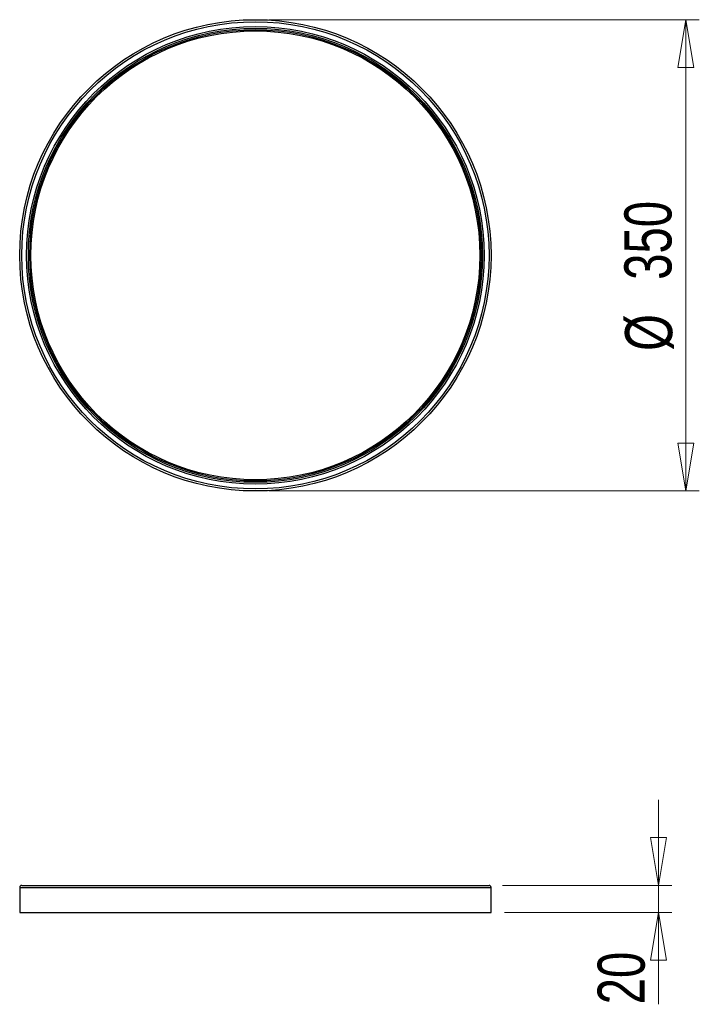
# Model space of a CAD drawing. Header units: millimetres. Extents: x 93.6 to 144, y 96.7 to 169.9.
import ezdxf

# ---------------------------------------------------------------- set-up
doc = ezdxf.new("R2010")
doc.units = ezdxf.units.MM
doc.styles.add('SLDTEXTSTYLE0', font='TXT', dxfattribs={"width": 0.75})
doc.dimstyles.new('SLDDIMSTYLE0', dxfattribs={"dimtxt": 3.5, "dimasz": 3.556, "dimexe": 0, "dimexo": 0.0625, "dimgap": 0.875, "dimtad": 1, "dimdec": 0, "dimlfac": 10, "dimrnd": 1e-09, "dimzin": 12, "dimdsep": 46, "dimtxsty": 'SLDTEXTSTYLE0', "dimblk1": 'CLOSED', "dimblk2": 'CLOSED', "dimsah": 1, "dimcen": 0.09, "dimadec": 0, "dimazin": 3, "dimtfac": 1, "dimtdec": 0, "dimtmove": 0, "dimatfit": 0, "dimldrblk": 'CLOSED', "dimfxl": 0, "dimfrac": 2, "dimtolj": 1, "dimtzin": 12, "dimarcsym": 0})
doc.dimstyles.new('SLDDIMSTYLE1', dxfattribs={"dimtxt": 3.5, "dimasz": 3.556, "dimexe": 0, "dimexo": 0.0625, "dimgap": 0.875, "dimtad": 1, "dimdec": 0, "dimlfac": 10, "dimrnd": 1e-09, "dimzin": 12, "dimdsep": 46, "dimtxsty": 'SLDTEXTSTYLE0', "dimblk1": 'CLOSED', "dimblk2": 'CLOSED', "dimsah": 1, "dimcen": 0.09, "dimadec": 0, "dimazin": 3, "dimtfac": 1, "dimtdec": 0, "dimtofl": 0, "dimtmove": 0, "dimatfit": 3, "dimldrblk": 'CLOSED', "dimfxl": 0, "dimfrac": 2, "dimtolj": 1, "dimtzin": 12, "dimarcsym": 0})

# ---------------------------------------------------------------- blocks, each defined once
blk = doc.blocks.new('_Closed')
at = {"color": 0, "linetype": 'ByBlock', "lineweight": -2}
for p, q in [((-1, 0.166667), (0, 0)), ((-1, 0.166667), (-1, -0.166667)), ((0, 0), (-1, -0.166667)), ((0, 0), (-1, 0))]:
    blk.add_line(p, q, dxfattribs=at)
blk = doc.blocks.new('_D')
at = {"color": 7, "linetype": 'Continuous', "lineweight": 0}
for p, q in [((140.98, 105.56), (140.98, 111.91)), ((129.402, 105.56), (141.98, 105.56)), ((140.98, 105.56), (140.98, 103.56)), ((129.552, 103.56), (141.98, 103.56)), ((140.98, 103.56), (140.98, 96.73))]:
    blk.add_line(p, q, dxfattribs=at)
at = {"color": 7, "linetype": 'Continuous', "lineweight": 18, "xscale": 3.556, "yscale": 3.556}
for p, rotation in [((140.98, 105.56, 24.331), 270.0000000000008), ((140.98, 103.56, 24.331), 90.00000000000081)]:
    blk.add_blockref('_Closed', p, dxfattribs=dict(at, rotation=rotation))
at = {"color": 7, "linetype": 'Continuous', "lineweight": 18, "insert": (136.468, 96.73), "char_height": 3.5, "attachment_point": 1, "rotation": 90, "style": 'SLDTEXTSTYLE0'}
blk.add_mtext('20', dxfattribs=at)
blk = doc.blocks.new('_D_1')
at = {"color": 7, "linetype": 'Continuous', "lineweight": 0}
for p, q in [((112.052, 169.851), (144.019, 169.851)), ((143.019, 169.851), (143.019, 134.851)), ((112.052, 134.851), (144.019, 134.851))]:
    blk.add_line(p, q, dxfattribs=at)
at = {"color": 7, "linetype": 'Continuous', "lineweight": 18, "xscale": 3.556, "yscale": 3.556}
for p, rotation in [((143.019, 169.851, -9.34), 90.0000000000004), ((143.019, 134.851, -9.34), 270.0000000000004)]:
    blk.add_blockref('_Closed', p, dxfattribs=dict(at, rotation=rotation))
at = {"color": 7, "linetype": 'Continuous', "lineweight": 18, "char_height": 3.5, "attachment_point": 1, "rotation": 90, "style": 'SLDTEXTSTYLE0'}
for s, insert in [('350', (138.454, 150.533)), ('%%c', (138.507, 145.255))]:
    blk.add_mtext(s, dxfattribs=dict(at, insert=insert))

msp = doc.modelspace()

# ---------------------------------------------------------------- linework, layer by layer
at = {"color": 7, "linetype": 'Continuous', "lineweight": 25}
for p, q in [((93.552, 105.41), (93.552, 103.56)), ((93.702, 105.56), (94.161, 105.56)), ((94.161, 105.56), (128.402, 105.56)), ((128.552, 103.56), (128.552, 105.41)), ((93.552, 103.56), (94.015, 103.56)), ((94.015, 103.56), (128.552, 103.56))]:
    msp.add_line(p, q, dxfattribs=at)
at = {"color": 8, "linetype": 'Continuous', "lineweight": 25}
for p, q in [((93.552, 105.41), (94.015, 105.41)), ((94.015, 105.41), (128.552, 105.41))]:
    msp.add_line(p, q, dxfattribs=at)
at = {"color": 7, "linetype": 'Continuous', "lineweight": 25}
for radius in [17.5, 17.35, 16.987, 16.857, 16.756, 16.669]:
    msp.add_circle((111.052, 152.351), radius, dxfattribs=at)
for centre, start, end in [((93.702, 105.41), 90, 180), ((128.402, 105.41), 0, 90)]:
    msp.add_arc(centre, 0.15, start, end, dxfattribs=at)

# ---------------------------------------------------------------- dimensions: what is measured, and where the dimension line sits
at = {"color": 7, "linetype": 'Continuous', "lineweight": 18}
dim = msp.add_linear_dim(base=(143.019, 134.851), p1=(111.052, 169.851), p2=(111.052, 134.851), angle=90, text='%%c<>', dimstyle='SLDDIMSTYLE1', dxfattribs=at)
dim.commit()
dim.dimension.update_dxf_attribs({"geometry": '_D_1', "text_midpoint": (143.019, 151.773), "dimtype": 160})
dim = msp.add_linear_dim(base=(140.98, 103.56), p1=(128.402, 105.56), p2=(128.552, 103.56), angle=90, dimstyle='SLDDIMSTYLE0', dxfattribs=at)
dim.commit()
dim.dimension.update_dxf_attribs({"geometry": '_D', "text_midpoint": (140.98, 99.317), "dimtype": 160})

doc.saveas('drawing.dxf')
